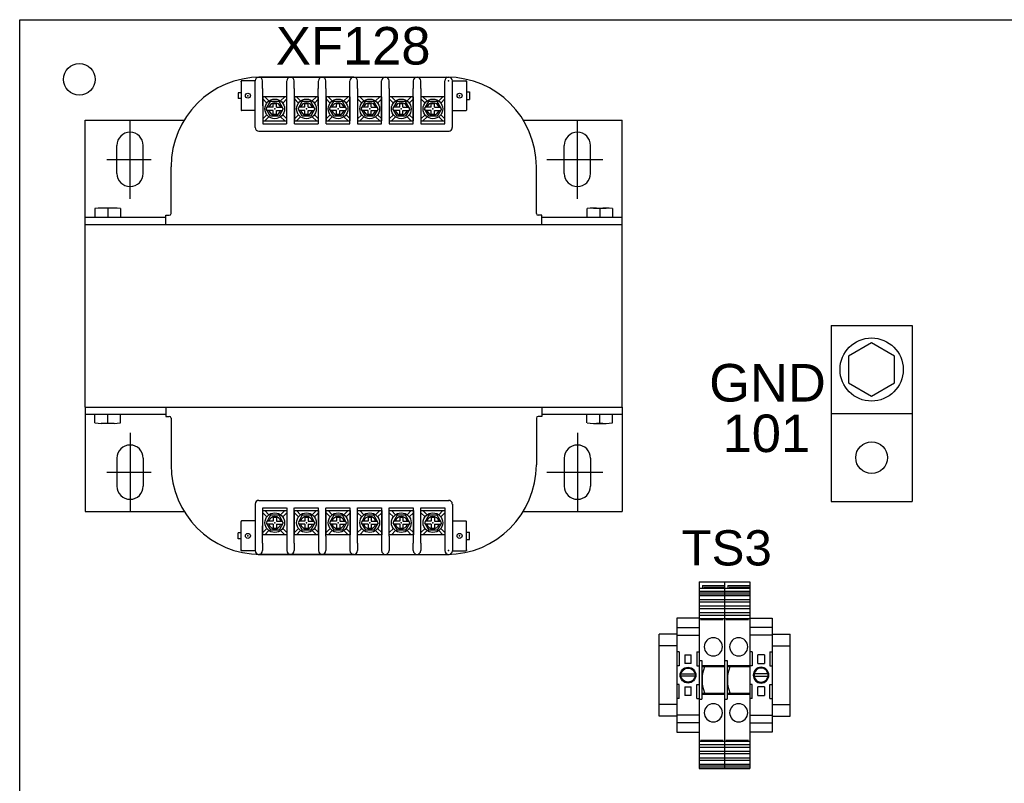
# Model space of a CAD drawing. Header units: inches. Extents: x 2954 to 6480, y 249 to 2776.
# Tile 58 of 105: x 3164 to 3583, y 2200 to 2525. Entities that reach past the tile are written whole.
import ezdxf
from ezdxf.enums import TextEntityAlignment as Align

# ---------------------------------------------------------------- set-up
doc = ezdxf.new("R2010")
doc.units = ezdxf.units.IN
doc.header["$MEASUREMENT"] = 0
doc.linetypes.add('CENTER', pattern=[2, 1.25, -0.25, 0.25, -0.25])
doc.layers.add('PWR_0300HP', color=7, linetype='Continuous')
doc.layers.add('Z_11', color=7, linetype='Continuous')
doc.styles.get("Standard").update_dxf_attribs({"font": 'arial.ttf'})

# ---------------------------------------------------------------- blocks, each defined once
blk = doc.blocks.new('GNDTERM')
for p, q in [((428.52, 1337.34), (463.02, 1337.34)), ((428.52, 1337.34), (428.52, 1262.34)), ((463.02, 1337.34), (463.02, 1262.34)), ((428.52, 1299.84), (463.02, 1299.84)), ((428.52, 1262.34), (463.02, 1262.34))]:
    blk.add_line(p, q)
blk.add_lwpolyline([(445.77, 1307.28), (455.57, 1312.94), (455.57, 1324.25), (445.77, 1329.9), (435.98, 1324.25), (435.98, 1312.94)], close=True)
for centre, radius in [((445.77, 1318.59), 13.45), ((445.77, 1281.09), 6.75)]:
    blk.add_circle(centre, radius)
blk = doc.blocks.new('TERMINAL_BLOCK_PHOENIX_ENS')
at = {"color": 7}
for p, q in [((0.374, 1.913), (0, 1.913)), ((0, 1.754), (0.374, 1.754)), ((0, 1.629), (0.374, 1.629)), ((0.039, 1.35), (0.039, 1.114)), ((0.335, 1.35), (0.335, 1.114)), ((0.132, 1.299), (0.132, 1.293)), ((0.132, 1.299), (0.242, 1.299)), ((0.132, 1.293), (0.132, 1.293)), ((0.132, 1.293), (0.132, 1.16)), ((0.132, 1.293), (0.132, 1.293)), ((0.132, 1.16), (0.132, 1.154)), ((0.132, 1.16), (0.132, 1.16)), ((0.242, 1.293), (0.242, 1.299)), ((0.242, 1.293), (0.242, 1.293)), ((0.242, 1.293), (0.242, 1.293)), ((0.242, 1.16), (0.242, 1.293)), ((0.242, 1.16), (0.242, 1.16)), ((0.242, 1.154), (0.242, 1.16)), ((0.242, 1.154), (0.132, 1.154)), ((0.039, 0.563), (0.039, 0.799)), ((0.132, 0.76), (0.132, 0.753)), ((0.132, 0.76), (0.242, 0.76)), ((0.132, 0.753), (0.132, 0.621)), ((0.132, 0.753), (0.132, 0.753)), ((0.242, 0.753), (0.242, 0.76)), ((0.242, 0.621), (0.242, 0.753)), ((0.242, 0.753), (0.242, 0.753)), ((0.335, 0.563), (0.335, 0.799)), ((0.132, 0.621), (0.132, 0.621)), ((0.132, 0.621), (0.132, 0.621)), ((0.132, 0.621), (0.132, 0.614)), ((0.242, 0.614), (0.132, 0.614)), ((0.242, 0.621), (0.242, 0.621)), ((0.242, 0.621), (0.242, 0.621)), ((0.242, 0.614), (0.242, 0.621)), ((0.374, 0.285), (0, 0.285)), ((0.374, 0.159), (0, 0.159)), ((0, 0), (0.374, 0))]:
    blk.add_line(p, q, dxfattribs=at)
at = {"layer": 'Z_11', "color": 7}
for p, q in [((0, 1.913), (0, 0)), ((0.374, 1.913), (0.374, 0)), ((0.039, 1.35), (0, 1.35)), ((0.335, 1.35), (0.374, 1.35)), ((0.039, 1.114), (0, 1.114)), ((0.335, 1.114), (0.374, 1.114)), ((0.071, 0.976), (0.303, 0.976)), ((0.303, 0.937), (0.071, 0.937)), ((0.039, 0.799), (0, 0.799)), ((0.335, 0.799), (0.374, 0.799)), ((0.039, 0.563), (0, 0.563)), ((0.335, 0.563), (0.374, 0.563))]:
    blk.add_line(p, q, dxfattribs=at)
for radius in [0.132, 0.118]:
    blk.add_circle((0.187, 0.957), radius, dxfattribs=at)
blk = doc.blocks.new('BTWP4')
for p, q in [((-12.19, 6), (32.01, 6)), ((-12.19, 6), (-12.19, 0)), ((-11.29, 5.2), (-11.29, 0)), ((-11.29, 5.2), (-10.69, 5.2)), ((-10.86, 4.9), (-10.86, 0.2)), ((-10.69, 6), (-10.69, 0)), ((-9.99, 6), (-9.99, 0)), ((-9.78, 6), (-9.78, 0)), ((-9.36, 6), (-9.36, 0)), ((-8.95, 6), (-8.95, 0)), ((-8, 6), (-8, 0)), ((-7.4, 6), (-7.4, 0)), ((-6.45, 6), (-6.45, 0)), ((-5.85, 6), (-5.85, 0)), ((-4.9, 6), (-4.9, 0)), ((-4.3, 6), (-4.3, 0)), ((-3.51, 6), (-3.51, 0)), ((-3.28, 5.7), (-3.28, 0.3)), ((6.41, 6), (6.41, 5.4)), ((6.41, 5.4), (15.61, 5.4)), ((7.61, 5.4), (7.61, 0)), ((7.86, 5.4), (7.86, 0)), ((14.16, 5.4), (14.16, 0)), ((14.41, 5.4), (14.41, 0)), ((15.61, 6), (15.61, 5.4)), ((25.3, 5.7), (25.3, 0.3)), ((25.53, 6), (25.53, 0)), ((26.33, 6), (26.33, 0)), ((26.93, 6), (26.93, 0)), ((27.88, 6), (27.88, 0)), ((28.48, 6), (28.48, 0)), ((29.43, 6), (29.43, 0)), ((30.03, 6), (30.03, 0)), ((30.98, 6), (30.98, 0)), ((31.39, 6), (31.39, 0)), ((31.81, 6), (31.81, 0)), ((32.01, 6), (32.01, 0)), ((-12.19, 0), (32.01, 0))]:
    blk.add_line(p, q)
for centre in [(3.21, 2.65), (18.81, 2.65)]:
    blk.add_circle(centre, 2.15)
blk.add_arc((11.01, -4.05), 9.3, 70.1916, 109.8084)
blk = doc.blocks.new('TB3')
for p, q in [((-11672.11, 13457.53), (-11679.69, 13457.53)), ((-11679.69, 13422.53), (-11679.69, 13457.53)), ((-11631.51, 13457.53), (-11623.92, 13457.53)), ((-11623.92, 13422.53), (-11623.92, 13457.53)), ((-11672.11, 13452.53), (-11679.69, 13452.53)), ((-11631.51, 13452.53), (-11623.92, 13452.53)), ((-11672.11, 13427.53), (-11679.69, 13427.53)), ((-11631.51, 13427.53), (-11623.92, 13427.53)), ((-11672.11, 13422.53), (-11679.69, 13422.53)), ((-11631.51, 13422.53), (-11623.92, 13422.53))]:
    blk.add_line(p, q)
at = {"xscale": -1.7999964, "yscale": 1.7999964, "zscale": 1.7999964, "rotation": 90}
for p in [(-11651.81, 13457.87), (-11641.01, 13457.87)]:
    blk.add_blockref('BTWP4', p, dxfattribs=at)
at = {"yscale": 25.40000000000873, "zscale": 25.40000000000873}
for p, xscale in [((-11672.11, 13415.73), 25.40000000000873), ((-11631.51, 13415.73), -25.40000000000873)]:
    blk.add_blockref('TERMINAL_BLOCK_PHOENIX_ENS', p, dxfattribs=dict(at, xscale=xscale))

msp = doc.modelspace()

# ---------------------------------------------------------------- linework, layer by layer
msp.add_lwpolyline([(3163.58, 2524.7), (3823.98, 2524.7), (3823.98, 949.9), (3163.58, 949.9)], close=True)
msp.add_circle((3188.98, 2499.3), 6.74)
at = {"layer": 'PWR_0300HP', "color": 7}
for p, q in [((3265.2, 2500.23), (3346.48, 2500.23)), ((3305.83, 2500.23), (3265.44, 2500.23)), ((3305.83, 2500.23), (3346.22, 2500.23)), ((3257.84, 2498.45), (3257.84, 2486.26)), ((3263.86, 2498.71), (3258.09, 2498.71)), ((3263.86, 2478.82), (3263.86, 2498.64)), ((3267.03, 2495.41), (3267.03, 2498.64)), ((3267.03, 2495.41), (3267.06, 2480.42)), ((3277.32, 2480.42), (3277.29, 2495.41)), ((3277.32, 2495.41), (3277.32, 2498.6)), ((3280.49, 2495.41), (3280.49, 2498.64)), ((3280.49, 2495.41), (3280.52, 2480.42)), ((3290.78, 2480.42), (3290.75, 2495.41)), ((3290.78, 2495.41), (3290.78, 2498.6)), ((3293.96, 2495.41), (3293.96, 2498.64)), ((3293.96, 2495.41), (3293.98, 2480.42)), ((3304.24, 2480.42), (3304.22, 2495.41)), ((3304.24, 2495.41), (3304.24, 2498.6)), ((3307.42, 2495.41), (3307.42, 2498.64)), ((3307.42, 2495.41), (3307.44, 2480.42)), ((3317.7, 2480.42), (3317.68, 2495.41)), ((3317.7, 2495.41), (3317.7, 2498.64)), ((3320.88, 2495.41), (3320.88, 2498.64)), ((3320.88, 2495.41), (3320.9, 2480.42)), ((3331.17, 2480.42), (3331.14, 2495.41)), ((3331.19, 2498.64), (3331.19, 2495.41)), ((3334.34, 2495.41), (3334.34, 2498.64)), ((3334.34, 2495.41), (3334.37, 2480.42)), ((3344.63, 2480.42), (3344.6, 2495.41)), ((3344.65, 2495.41), (3344.65, 2498.64)), ((3347.83, 2498.71), (3353.59, 2498.71)), ((3347.83, 2478.82), (3347.83, 2498.67)), ((3353.85, 2498.45), (3353.85, 2486.26)), ((3256.57, 2493.63), (3256.57, 2491.09)), ((3257.84, 2493.63), (3256.57, 2493.63)), ((3257.84, 2491.09), (3256.57, 2491.09)), ((3267.09, 2491.87), (3267.09, 2481.62)), ((3277.34, 2491.87), (3267.09, 2491.87)), ((3268.85, 2489.23), (3267.09, 2490.99)), ((3269.73, 2490.12), (3267.97, 2491.87)), ((3274.7, 2490.12), (3276.46, 2491.87)), ((3275.59, 2489.23), (3277.34, 2490.99)), ((3277.34, 2481.62), (3277.34, 2491.87)), ((3280.58, 2491.87), (3280.58, 2481.62)), ((3290.84, 2491.87), (3280.58, 2491.87)), ((3282.34, 2489.23), (3280.58, 2490.99)), ((3283.22, 2490.12), (3281.47, 2491.87)), ((3288.2, 2490.12), (3289.95, 2491.87)), ((3289.08, 2489.23), (3290.84, 2490.99)), ((3290.84, 2481.62), (3290.84, 2491.87)), ((3294.04, 2491.87), (3294.04, 2481.62)), ((3304.3, 2491.87), (3294.04, 2491.87)), ((3295.8, 2489.23), (3294.04, 2490.99)), ((3296.68, 2490.12), (3294.93, 2491.87)), ((3301.66, 2490.12), (3303.41, 2491.87)), ((3302.54, 2489.23), (3304.3, 2490.99)), ((3304.3, 2481.62), (3304.3, 2491.87)), ((3307.5, 2491.87), (3307.5, 2481.62)), ((3317.76, 2491.87), (3307.5, 2491.87)), ((3309.26, 2489.23), (3307.5, 2490.99)), ((3310.15, 2490.12), (3308.39, 2491.87)), ((3315.12, 2490.12), (3316.88, 2491.87)), ((3316, 2489.23), (3317.76, 2490.99)), ((3317.76, 2481.62), (3317.76, 2491.87)), ((3320.97, 2491.87), (3320.97, 2481.62)), ((3331.22, 2491.87), (3320.97, 2491.87)), ((3322.72, 2489.23), (3320.97, 2490.99)), ((3323.61, 2490.12), (3321.85, 2491.87)), ((3328.58, 2490.12), (3330.34, 2491.87)), ((3329.47, 2489.23), (3331.22, 2490.99)), ((3331.22, 2481.62), (3331.22, 2491.87)), ((3334.43, 2491.87), (3334.43, 2481.62)), ((3344.68, 2491.87), (3334.43, 2491.87)), ((3336.19, 2489.23), (3334.43, 2490.99)), ((3337.07, 2490.12), (3335.31, 2491.87)), ((3342.04, 2490.12), (3343.8, 2491.87)), ((3342.93, 2489.23), (3344.68, 2490.99)), ((3344.68, 2481.62), (3344.68, 2491.87)), ((3353.85, 2493.95), (3355.12, 2493.95)), ((3353.85, 2490.77), (3355.12, 2490.77)), ((3355.12, 2493.95), (3355.12, 2490.77)), ((3268.61, 2486.75), (3270.41, 2489.87)), ((3270.41, 2483.62), (3268.61, 2486.75)), ((3271.53, 2487.43), (3269, 2487.43)), ((3274.02, 2489.87), (3270.41, 2489.87)), ((3271.53, 2487.43), (3271.53, 2489.02)), ((3271.53, 2489.02), (3272.9, 2489.02)), ((3272.9, 2487.43), (3272.9, 2489.02)), ((3272.9, 2487.43), (3275.43, 2487.43)), ((3275.83, 2486.75), (3274.02, 2489.87)), ((3275.83, 2486.75), (3274.02, 2483.62)), ((3282.1, 2486.75), (3283.9, 2489.87)), ((3283.9, 2483.62), (3282.1, 2486.75)), ((3285.02, 2487.43), (3282.5, 2487.43)), ((3287.51, 2489.87), (3283.9, 2489.87)), ((3285.02, 2487.43), (3285.02, 2489.02)), ((3285.02, 2489.02), (3286.4, 2489.02)), ((3286.4, 2487.43), (3286.4, 2489.02)), ((3286.4, 2487.43), (3288.92, 2487.43)), ((3289.32, 2486.75), (3287.51, 2489.87)), ((3289.32, 2486.75), (3287.51, 2483.62)), ((3295.56, 2486.75), (3297.37, 2489.87)), ((3297.37, 2483.62), (3295.56, 2486.75)), ((3298.48, 2487.43), (3295.96, 2487.43)), ((3300.98, 2489.87), (3297.37, 2489.87)), ((3298.48, 2487.43), (3298.48, 2489.02)), ((3298.48, 2489.02), (3299.86, 2489.02)), ((3299.86, 2487.43), (3299.86, 2489.02)), ((3299.86, 2487.43), (3302.38, 2487.43)), ((3302.78, 2486.75), (3300.98, 2489.87)), ((3302.78, 2486.75), (3300.98, 2483.62)), ((3309.02, 2486.75), (3310.83, 2489.87)), ((3310.83, 2483.62), (3309.02, 2486.75)), ((3311.94, 2487.43), (3309.42, 2487.43)), ((3314.44, 2489.87), (3310.83, 2489.87)), ((3311.94, 2487.43), (3311.94, 2489.02)), ((3311.94, 2489.02), (3313.32, 2489.02)), ((3313.32, 2487.43), (3313.32, 2489.02)), ((3313.32, 2487.43), (3315.85, 2487.43)), ((3316.24, 2486.75), (3314.44, 2489.87)), ((3316.24, 2486.75), (3314.44, 2483.62)), ((3322.48, 2486.75), (3324.29, 2489.87)), ((3324.29, 2483.62), (3322.48, 2486.75)), ((3325.41, 2487.43), (3322.88, 2487.43)), ((3327.9, 2489.87), (3324.29, 2489.87)), ((3325.41, 2487.43), (3325.41, 2489.02)), ((3325.41, 2489.02), (3326.78, 2489.02)), ((3326.78, 2487.43), (3326.78, 2489.02)), ((3326.78, 2487.43), (3329.31, 2487.43)), ((3329.71, 2486.75), (3327.9, 2489.87)), ((3329.71, 2486.75), (3327.9, 2483.62)), ((3335.95, 2486.75), (3337.75, 2489.87)), ((3337.75, 2483.62), (3335.95, 2486.75)), ((3338.87, 2487.43), (3336.34, 2487.43)), ((3341.36, 2489.87), (3337.75, 2489.87)), ((3338.87, 2487.43), (3338.87, 2489.02)), ((3338.87, 2489.02), (3340.24, 2489.02)), ((3340.24, 2487.43), (3340.24, 2489.02)), ((3340.24, 2487.43), (3342.77, 2487.43)), ((3343.17, 2486.75), (3341.36, 2489.87)), ((3343.17, 2486.75), (3341.36, 2483.62)), ((3263.86, 2486.01), (3258.09, 2486.01)), ((3267.09, 2482.5), (3268.85, 2484.26)), ((3267.97, 2481.62), (3269.73, 2483.37)), ((3271.53, 2486.06), (3269, 2486.06)), ((3274.02, 2483.62), (3270.41, 2483.62)), ((3271.53, 2484.47), (3271.53, 2486.06)), ((3271.53, 2484.47), (3272.9, 2484.47)), ((3272.9, 2486.06), (3275.43, 2486.06)), ((3272.9, 2484.47), (3272.9, 2486.06)), ((3276.46, 2481.62), (3274.7, 2483.37)), ((3277.34, 2482.5), (3275.59, 2484.26)), ((3280.58, 2482.5), (3282.34, 2484.26)), ((3281.47, 2481.62), (3283.22, 2483.37)), ((3285.02, 2486.06), (3282.5, 2486.06)), ((3287.51, 2483.62), (3283.9, 2483.62)), ((3285.02, 2484.47), (3285.02, 2486.06)), ((3285.02, 2484.47), (3286.4, 2484.47)), ((3286.4, 2486.06), (3288.92, 2486.06)), ((3286.4, 2484.47), (3286.4, 2486.06)), ((3289.95, 2481.62), (3288.2, 2483.37)), ((3290.84, 2482.5), (3289.08, 2484.26)), ((3294.04, 2482.5), (3295.8, 2484.26)), ((3294.93, 2481.62), (3296.68, 2483.37)), ((3298.48, 2486.06), (3295.96, 2486.06)), ((3300.98, 2483.62), (3297.37, 2483.62)), ((3298.48, 2484.47), (3298.48, 2486.06)), ((3298.48, 2484.47), (3299.86, 2484.47)), ((3299.86, 2486.06), (3302.38, 2486.06)), ((3299.86, 2484.47), (3299.86, 2486.06)), ((3303.41, 2481.62), (3301.66, 2483.37)), ((3304.3, 2482.5), (3302.54, 2484.26)), ((3307.5, 2482.5), (3309.26, 2484.26)), ((3308.39, 2481.62), (3310.15, 2483.37)), ((3311.94, 2486.06), (3309.42, 2486.06)), ((3314.44, 2483.62), (3310.83, 2483.62)), ((3311.94, 2484.47), (3311.94, 2486.06)), ((3311.94, 2484.47), (3313.32, 2484.47)), ((3313.32, 2486.06), (3315.85, 2486.06)), ((3313.32, 2484.47), (3313.32, 2486.06)), ((3316.88, 2481.62), (3315.12, 2483.37)), ((3317.76, 2482.5), (3316, 2484.26)), ((3320.97, 2482.5), (3322.72, 2484.26)), ((3321.85, 2481.62), (3323.61, 2483.37)), ((3325.41, 2486.06), (3322.88, 2486.06)), ((3327.9, 2483.62), (3324.29, 2483.62)), ((3325.41, 2484.47), (3325.41, 2486.06)), ((3325.41, 2484.47), (3326.78, 2484.47)), ((3326.78, 2486.06), (3329.31, 2486.06)), ((3326.78, 2484.47), (3326.78, 2486.06)), ((3330.34, 2481.62), (3328.58, 2483.37)), ((3331.22, 2482.5), (3329.47, 2484.26)), ((3334.43, 2482.5), (3336.19, 2484.26)), ((3335.31, 2481.62), (3337.07, 2483.37)), ((3338.87, 2486.06), (3336.34, 2486.06)), ((3341.36, 2483.62), (3337.75, 2483.62)), ((3338.87, 2484.47), (3338.87, 2486.06)), ((3338.87, 2484.47), (3340.24, 2484.47)), ((3340.24, 2486.06), (3342.77, 2486.06)), ((3340.24, 2484.47), (3340.24, 2486.06)), ((3343.8, 2481.62), (3342.04, 2483.37)), ((3344.68, 2482.5), (3342.93, 2484.26)), ((3347.83, 2486.01), (3353.59, 2486.01)), ((3267.09, 2481.62), (3277.34, 2481.62)), ((3267.12, 2480.42), (3277.26, 2480.42)), ((3280.58, 2481.62), (3290.84, 2481.62)), ((3280.58, 2480.42), (3290.72, 2480.42)), ((3294.04, 2481.62), (3304.3, 2481.62)), ((3294.04, 2480.42), (3304.18, 2480.42)), ((3307.5, 2481.62), (3317.76, 2481.62)), ((3307.5, 2480.42), (3317.64, 2480.42)), ((3320.96, 2480.42), (3331.11, 2480.42)), ((3320.97, 2481.62), (3331.22, 2481.62)), ((3334.43, 2481.62), (3344.68, 2481.62)), ((3334.43, 2480.42), (3344.57, 2480.42)), ((3265.43, 2477.25), (3346.48, 2477.25)), ((3191.53, 2440.57), (3225.76, 2440.57)), ((3195.62, 2444.3), (3195.62, 2440.57)), ((3201.05, 2444.48), (3198.34, 2444.48)), ((3203.77, 2444.48), (3201.05, 2444.48)), ((3201.05, 2444.3), (3201.05, 2440.57)), ((3206.49, 2444.3), (3206.49, 2440.57)), ((3225.76, 2437.55), (3225.76, 2441.48)), ((3225.76, 2441.48), (3227.29, 2441.48)), ((3385.9, 2441.48), (3384.37, 2441.48)), ((3385.9, 2437.55), (3385.9, 2441.48)), ((3385.9, 2440.57), (3420.13, 2440.57)), ((3405.17, 2444.3), (3405.17, 2440.57)), ((3407.89, 2444.48), (3410.6, 2444.48)), ((3410.6, 2444.48), (3413.32, 2444.48)), ((3410.6, 2444.3), (3410.6, 2440.57)), ((3416.04, 2444.3), (3416.04, 2440.57)), ((3191.53, 2359.77), (3191.53, 2437.55)), ((3191.53, 2437.55), (3420.13, 2437.55)), ((3225.76, 2437.55), (3385.9, 2437.55)), ((3420.13, 2359.77), (3420.13, 2437.55)), ((3191.53, 2359.77), (3420.13, 2359.77)), ((3191.53, 2356.75), (3225.76, 2356.75)), ((3195.62, 2353.02), (3195.62, 2356.75)), ((3201.05, 2353.02), (3201.05, 2356.75)), ((3206.49, 2353.02), (3206.49, 2356.75)), ((3225.76, 2359.77), (3385.9, 2359.77)), ((3225.76, 2359.77), (3225.76, 2355.83)), ((3385.9, 2359.77), (3385.9, 2355.83)), ((3385.9, 2356.75), (3420.13, 2356.75)), ((3405.17, 2353.02), (3405.17, 2356.75)), ((3410.6, 2353.02), (3410.6, 2356.75)), ((3416.04, 2353.02), (3416.04, 2356.75)), ((3201.05, 2352.83), (3198.34, 2352.83)), ((3203.77, 2352.83), (3201.05, 2352.83)), ((3225.76, 2355.83), (3227.29, 2355.83)), ((3385.9, 2355.83), (3384.37, 2355.83)), ((3407.89, 2352.83), (3410.6, 2352.83)), ((3410.6, 2352.83), (3413.32, 2352.83)), ((3265.43, 2320.07), (3346.48, 2320.07)), ((3263.86, 2318.5), (3263.86, 2298.67)), ((3267.03, 2301.91), (3267.06, 2316.9)), ((3267.09, 2305.44), (3267.09, 2315.7)), ((3267.09, 2315.7), (3277.34, 2315.7)), ((3267.09, 2314.81), (3268.85, 2313.06)), ((3267.12, 2316.9), (3277.26, 2316.9)), ((3267.97, 2315.7), (3269.73, 2313.94)), ((3276.46, 2315.7), (3274.7, 2313.94)), ((3277.34, 2314.81), (3275.59, 2313.06)), ((3277.32, 2316.9), (3277.29, 2301.91)), ((3277.34, 2315.7), (3277.34, 2305.44)), ((3280.49, 2301.91), (3280.52, 2316.9)), ((3280.58, 2316.9), (3290.72, 2316.9)), ((3280.58, 2305.44), (3280.58, 2315.7)), ((3280.58, 2315.7), (3290.84, 2315.7)), ((3280.58, 2314.81), (3282.34, 2313.06)), ((3281.47, 2315.7), (3283.22, 2313.94)), ((3289.95, 2315.7), (3288.2, 2313.94)), ((3290.84, 2314.81), (3289.08, 2313.06)), ((3290.72, 2316.9), (3290.72, 2305.44)), ((3290.84, 2315.7), (3290.84, 2305.44)), ((3293.96, 2304.79), (3293.98, 2316.9)), ((3294.04, 2316.9), (3304.18, 2316.9)), ((3294.04, 2305.44), (3294.04, 2315.7)), ((3294.04, 2315.7), (3304.3, 2315.7)), ((3294.04, 2314.81), (3295.8, 2313.06)), ((3294.93, 2315.7), (3296.68, 2313.94)), ((3303.41, 2315.7), (3301.66, 2313.94)), ((3304.3, 2314.81), (3302.54, 2313.06)), ((3304.24, 2316.9), (3304.22, 2301.91)), ((3304.3, 2315.7), (3304.3, 2305.44)), ((3307.42, 2301.91), (3307.44, 2316.9)), ((3307.5, 2316.9), (3317.64, 2316.9)), ((3307.5, 2305.44), (3307.5, 2315.7)), ((3307.5, 2315.7), (3317.76, 2315.7)), ((3307.5, 2314.81), (3309.26, 2313.06)), ((3308.39, 2315.7), (3310.15, 2313.94)), ((3316.88, 2315.7), (3315.12, 2313.94)), ((3317.76, 2314.81), (3316, 2313.06)), ((3317.7, 2316.9), (3317.68, 2305.44)), ((3317.76, 2315.7), (3317.76, 2305.44)), ((3320.88, 2304.79), (3320.9, 2316.9)), ((3320.96, 2316.9), (3331.11, 2316.9)), ((3320.97, 2305.44), (3320.97, 2315.7)), ((3320.97, 2315.7), (3331.22, 2315.7)), ((3320.97, 2314.81), (3322.72, 2313.06)), ((3321.85, 2315.7), (3323.61, 2313.94)), ((3330.34, 2315.7), (3328.58, 2313.94)), ((3331.22, 2314.81), (3329.47, 2313.06)), ((3331.17, 2316.9), (3331.14, 2301.91)), ((3331.22, 2315.7), (3331.22, 2305.44)), ((3334.34, 2301.91), (3334.37, 2316.9)), ((3334.43, 2316.9), (3344.57, 2316.9)), ((3334.43, 2305.44), (3334.43, 2315.7)), ((3334.43, 2315.7), (3344.68, 2315.7)), ((3334.43, 2314.81), (3336.19, 2313.06)), ((3335.31, 2315.7), (3337.07, 2313.94)), ((3343.8, 2315.7), (3342.04, 2313.94)), ((3344.68, 2314.81), (3342.93, 2313.06)), ((3344.63, 2316.9), (3344.6, 2301.91)), ((3344.68, 2315.7), (3344.68, 2305.44)), ((3347.83, 2318.5), (3347.83, 2298.65)), ((3257.84, 2298.86), (3257.84, 2311.05)), ((3263.86, 2311.31), (3258.09, 2311.31)), ((3270.41, 2313.7), (3268.61, 2310.57)), ((3268.61, 2310.57), (3270.41, 2307.44)), ((3271.53, 2311.26), (3269, 2311.26)), ((3274.02, 2313.7), (3270.41, 2313.7)), ((3271.53, 2312.85), (3272.9, 2312.85)), ((3271.53, 2312.85), (3271.53, 2311.26)), ((3272.9, 2312.85), (3272.9, 2311.26)), ((3272.9, 2311.26), (3275.43, 2311.26)), ((3275.83, 2310.57), (3274.02, 2313.7)), ((3275.83, 2310.57), (3274.02, 2307.44)), ((3283.9, 2313.7), (3282.1, 2310.57)), ((3282.1, 2310.57), (3283.9, 2307.44)), ((3285.02, 2311.26), (3282.5, 2311.26)), ((3287.51, 2313.7), (3283.9, 2313.7)), ((3285.02, 2312.85), (3286.4, 2312.85)), ((3285.02, 2312.85), (3285.02, 2311.26)), ((3286.4, 2312.85), (3286.4, 2311.26)), ((3286.4, 2311.26), (3288.92, 2311.26)), ((3289.32, 2310.57), (3287.51, 2313.7)), ((3289.32, 2310.57), (3287.51, 2307.44)), ((3297.37, 2313.7), (3295.56, 2310.57)), ((3295.56, 2310.57), (3297.37, 2307.44)), ((3298.48, 2311.26), (3295.96, 2311.26)), ((3300.98, 2313.7), (3297.37, 2313.7)), ((3298.48, 2312.85), (3299.86, 2312.85)), ((3298.48, 2312.85), (3298.48, 2311.26)), ((3299.86, 2312.85), (3299.86, 2311.26)), ((3299.86, 2311.26), (3302.38, 2311.26)), ((3302.78, 2310.57), (3300.98, 2313.7)), ((3302.78, 2310.57), (3300.98, 2307.44)), ((3310.83, 2313.7), (3309.02, 2310.57)), ((3309.02, 2310.57), (3310.83, 2307.44)), ((3311.94, 2311.26), (3309.42, 2311.26)), ((3314.44, 2313.7), (3310.83, 2313.7)), ((3311.94, 2312.85), (3313.32, 2312.85)), ((3311.94, 2312.85), (3311.94, 2311.26)), ((3313.32, 2312.85), (3313.32, 2311.26)), ((3313.32, 2311.26), (3315.85, 2311.26)), ((3316.24, 2310.57), (3314.44, 2313.7)), ((3316.24, 2310.57), (3314.44, 2307.44)), ((3324.29, 2313.7), (3322.48, 2310.57)), ((3322.48, 2310.57), (3324.29, 2307.44)), ((3325.41, 2311.26), (3322.88, 2311.26)), ((3327.9, 2313.7), (3324.29, 2313.7)), ((3325.41, 2312.85), (3326.78, 2312.85)), ((3325.41, 2312.85), (3325.41, 2311.26)), ((3326.78, 2312.85), (3326.78, 2311.26)), ((3326.78, 2311.26), (3329.31, 2311.26)), ((3329.71, 2310.57), (3327.9, 2313.7)), ((3329.71, 2310.57), (3327.9, 2307.44)), ((3337.75, 2313.7), (3335.95, 2310.57)), ((3335.95, 2310.57), (3337.75, 2307.44)), ((3338.87, 2311.26), (3336.34, 2311.26)), ((3341.36, 2313.7), (3337.75, 2313.7)), ((3338.87, 2312.85), (3340.24, 2312.85)), ((3338.87, 2312.85), (3338.87, 2311.26)), ((3340.24, 2312.85), (3340.24, 2311.26)), ((3340.24, 2311.26), (3342.77, 2311.26)), ((3343.17, 2310.57), (3341.36, 2313.7)), ((3343.17, 2310.57), (3341.36, 2307.44)), ((3347.83, 2311.31), (3353.59, 2311.31)), ((3353.85, 2298.86), (3353.85, 2311.05)), ((3256.57, 2303.69), (3256.57, 2306.23)), ((3257.84, 2306.23), (3256.57, 2306.23)), ((3268.85, 2308.08), (3267.09, 2306.33)), ((3269.73, 2307.2), (3267.97, 2305.44)), ((3271.53, 2309.88), (3269, 2309.88)), ((3274.02, 2307.44), (3270.41, 2307.44)), ((3271.53, 2309.88), (3271.53, 2308.3)), ((3271.53, 2308.3), (3272.9, 2308.3)), ((3272.9, 2309.88), (3272.9, 2308.3)), ((3272.9, 2309.88), (3275.43, 2309.88)), ((3274.7, 2307.2), (3276.46, 2305.44)), ((3275.59, 2308.08), (3277.34, 2306.33)), ((3282.34, 2308.08), (3280.58, 2306.33)), ((3283.22, 2307.2), (3281.47, 2305.44)), ((3285.02, 2309.88), (3282.5, 2309.88)), ((3287.51, 2307.44), (3283.9, 2307.44)), ((3285.02, 2309.88), (3285.02, 2308.3)), ((3285.02, 2308.3), (3286.4, 2308.3)), ((3286.4, 2309.88), (3286.4, 2308.3)), ((3286.4, 2309.88), (3288.92, 2309.88)), ((3288.2, 2307.2), (3289.95, 2305.44)), ((3289.08, 2308.08), (3290.84, 2306.33)), ((3295.8, 2308.08), (3294.04, 2306.33)), ((3296.68, 2307.2), (3294.93, 2305.44)), ((3298.48, 2309.88), (3295.96, 2309.88)), ((3300.98, 2307.44), (3297.37, 2307.44)), ((3298.48, 2309.88), (3298.48, 2308.3)), ((3298.48, 2308.3), (3299.86, 2308.3)), ((3299.86, 2309.88), (3299.86, 2308.3)), ((3299.86, 2309.88), (3302.38, 2309.88)), ((3301.66, 2307.2), (3303.41, 2305.44)), ((3302.54, 2308.08), (3304.3, 2306.33)), ((3309.26, 2308.08), (3307.5, 2306.33)), ((3310.15, 2307.2), (3308.39, 2305.44)), ((3311.94, 2309.88), (3309.42, 2309.88)), ((3314.44, 2307.44), (3310.83, 2307.44)), ((3311.94, 2309.88), (3311.94, 2308.3)), ((3311.94, 2308.3), (3313.32, 2308.3)), ((3313.32, 2309.88), (3313.32, 2308.3)), ((3313.32, 2309.88), (3315.85, 2309.88)), ((3315.12, 2307.2), (3316.88, 2305.44)), ((3316, 2308.08), (3317.76, 2306.33)), ((3322.72, 2308.08), (3320.97, 2306.33)), ((3323.61, 2307.2), (3321.85, 2305.44)), ((3325.41, 2309.88), (3322.88, 2309.88)), ((3327.9, 2307.44), (3324.29, 2307.44)), ((3325.41, 2309.88), (3325.41, 2308.3)), ((3325.41, 2308.3), (3326.78, 2308.3)), ((3326.78, 2309.88), (3326.78, 2308.3)), ((3326.78, 2309.88), (3329.31, 2309.88)), ((3328.58, 2307.2), (3330.34, 2305.44)), ((3329.47, 2308.08), (3331.22, 2306.33)), ((3336.19, 2308.08), (3334.43, 2306.33)), ((3337.07, 2307.2), (3335.31, 2305.44)), ((3338.87, 2309.88), (3336.34, 2309.88)), ((3341.36, 2307.44), (3337.75, 2307.44)), ((3338.87, 2309.88), (3338.87, 2308.3)), ((3338.87, 2308.3), (3340.24, 2308.3)), ((3340.24, 2309.88), (3340.24, 2308.3)), ((3340.24, 2309.88), (3342.77, 2309.88)), ((3342.04, 2307.2), (3343.8, 2305.44)), ((3342.93, 2308.08), (3344.68, 2306.33)), ((3353.85, 2306.54), (3355.12, 2306.54)), ((3355.12, 2303.37), (3355.12, 2306.54)), ((3257.84, 2303.69), (3256.57, 2303.69)), ((3277.34, 2305.44), (3267.09, 2305.44)), ((3290.84, 2305.44), (3280.58, 2305.44)), ((3290.78, 2305.44), (3290.78, 2298.72)), ((3293.96, 2304.77), (3293.96, 2298.67)), ((3304.3, 2305.44), (3294.04, 2305.44)), ((3317.76, 2305.44), (3307.5, 2305.44)), ((3317.7, 2305.44), (3317.7, 2298.67)), ((3320.88, 2304.77), (3320.88, 2298.67)), ((3331.22, 2305.44), (3320.97, 2305.44)), ((3344.68, 2305.44), (3334.43, 2305.44)), ((3353.85, 2303.37), (3355.12, 2303.37)), ((3263.86, 2298.61), (3258.09, 2298.61)), ((3267.03, 2301.91), (3267.03, 2298.67)), ((3277.32, 2301.91), (3277.32, 2298.72)), ((3280.49, 2301.91), (3280.49, 2298.67)), ((3304.24, 2301.91), (3304.24, 2298.72)), ((3307.42, 2301.91), (3307.42, 2298.67)), ((3331.19, 2298.67), (3331.19, 2301.91)), ((3334.34, 2301.91), (3334.34, 2298.67)), ((3344.65, 2301.91), (3344.65, 2298.67)), ((3347.83, 2298.61), (3353.59, 2298.61)), ((3265.2, 2297.08), (3346.48, 2297.08)), ((3305.83, 2297.08), (3265.44, 2297.08)), ((3305.83, 2297.08), (3346.22, 2297.08))]:
    msp.add_line(p, q, dxfattribs=at)
at = {"layer": 'PWR_0300HP'}
for p, q in [((3191.53, 2482), (3233.64, 2482)), ((3191.53, 2437.55), (3191.53, 2482)), ((3210.58, 2448.44), (3210.58, 2482.11)), ((3378.02, 2482), (3420.13, 2482)), ((3401.08, 2448.44), (3401.08, 2482.11)), ((3420.13, 2437.55), (3420.13, 2482)), ((3204.99, 2459.26), (3204.99, 2471.2)), ((3216.17, 2459.26), (3216.17, 2471.2)), ((3395.49, 2459.26), (3395.49, 2471.2)), ((3406.67, 2459.26), (3406.67, 2471.2)), ((3200.75, 2465.23), (3219.59, 2465.23)), ((3388.11, 2465.23), (3411.9, 2465.23)), ((3191.53, 2359.77), (3191.53, 2315.32)), ((3420.13, 2359.77), (3420.13, 2315.32)), ((3210.58, 2348.88), (3210.58, 2315.21)), ((3401.08, 2348.88), (3401.08, 2315.21)), ((3204.99, 2338.05), (3204.99, 2326.12)), ((3216.17, 2338.05), (3216.17, 2326.12)), ((3395.49, 2338.05), (3395.49, 2326.12)), ((3406.67, 2338.05), (3406.67, 2326.12)), ((3200.75, 2332.08), (3219.59, 2332.08)), ((3388.11, 2332.08), (3411.9, 2332.08)), ((3191.53, 2315.32), (3233.64, 2315.32)), ((3378.02, 2315.32), (3420.13, 2315.32))]:
    msp.add_line(p, q, dxfattribs=at)
at = {"layer": 'PWR_0300HP', "color": 7, "linetype": 'Continuous'}
for p, q in [((3228.05, 2442.23), (3228.05, 2462.13)), ((3383.6, 2442.23), (3383.6, 2462.13)), ((3228.05, 2355.08), (3228.05, 2335.18)), ((3383.6, 2355.08), (3383.6, 2335.18))]:
    msp.add_line(p, q, dxfattribs=at)
at = {"layer": 'PWR_0300HP', "linetype": 'CENTER'}
for p, q in [((3201.05, 2444.48), (3201.05, 2440.57)), ((3410.6, 2444.48), (3410.6, 2440.57)), ((3201.05, 2352.83), (3201.05, 2356.75)), ((3410.6, 2352.83), (3410.6, 2356.75))]:
    msp.add_line(p, q, dxfattribs=at)
at = {"layer": 'PWR_0300HP', "color": 7}
for centre, radius in [((3260.76, 2492.36), 1.07), ((3272.22, 2486.75), 4.19), ((3285.71, 2486.75), 4.19), ((3299.17, 2486.75), 4.19), ((3312.63, 2486.75), 4.19), ((3326.09, 2486.75), 4.19), ((3339.56, 2486.75), 4.19), ((3350.93, 2492.36), 1.07), ((3272.22, 2310.57), 4.19), ((3285.71, 2310.57), 4.19), ((3299.17, 2310.57), 4.19), ((3312.63, 2310.57), 4.19), ((3326.09, 2310.57), 4.19), ((3339.56, 2310.57), 4.19), ((3260.76, 2304.96), 1.07), ((3350.93, 2304.96), 1.07)]:
    msp.add_circle(centre, radius, dxfattribs=at)
at = {"layer": 'PWR_0300HP', "color": 7, "linetype": 'Continuous'}
for centre, start, end in [((3266.15, 2462.13), 90, 180), ((3345.5, 2462.13), 0, 90), ((3266.15, 2335.18), 180, 270), ((3345.5, 2335.18), 270, 0)]:
    msp.add_arc(centre, 38.1, start, end, dxfattribs=at)
at = {"layer": 'PWR_0300HP', "color": 7}
for centre, radius, start, end in [((3265.44, 2498.64), 1.59, 0, 180), ((3278.91, 2498.64), 1.59, 0, 180), ((3292.37, 2498.64), 1.59, 0, 180), ((3305.83, 2498.64), 1.59, 0, 180), ((3319.29, 2498.64), 1.59, 0, 180), ((3332.78, 2498.64), 1.59, 0, 180), ((3346.23, 2498.63), 1.6, 1.2577, 180.3335), ((3258.09, 2498.45), 0.254, 90, 180), ((3353.59, 2498.45), 0.254, 0, 90), ((3272.22, 2486.75), 2.63, 15.1831, 164.8169), ((3285.71, 2486.75), 2.63, 15.1831, 164.8169), ((3299.17, 2486.75), 2.63, 15.1831, 164.8169), ((3312.63, 2486.75), 2.63, 15.1831, 164.8169), ((3326.09, 2486.75), 2.63, 15.1831, 164.8169), ((3339.56, 2486.75), 2.63, 15.1831, 164.8169), ((3258.09, 2486.26), 0.254, 180, 270), ((3272.22, 2486.75), 2.63, 195.1831, 344.8169), ((3285.71, 2486.75), 2.63, 195.1831, 344.8169), ((3299.17, 2486.75), 2.63, 195.1831, 344.8169), ((3312.63, 2486.75), 2.63, 195.1831, 344.8169), ((3326.09, 2486.75), 2.63, 195.1831, 344.8169), ((3339.56, 2486.75), 2.63, 195.1831, 344.8169), ((3353.59, 2486.26), 0.254, 270, 0), ((3265.43, 2478.82), 1.57, 180, 270), ((3265.43, 2478.82), 1.57, 180, 270), ((3346.25, 2478.82), 1.57, 270, 0), ((3198.34, 2424.51), 19.97, 82.186, 97.814), ((3203.77, 2424.51), 19.97, 82.186, 97.814), ((3227.29, 2442.24), 0.762, 270, 359.0122), ((3384.37, 2442.24), 0.762, 180.9878, 270), ((3407.89, 2424.51), 19.97, 82.186, 97.814), ((3413.32, 2424.51), 19.97, 82.186, 97.814), ((3198.34, 2372.81), 19.97, 262.186, 277.814), ((3203.77, 2372.81), 19.97, 262.186, 277.814), ((3227.29, 2355.07), 0.762, 0.9878, 90), ((3384.37, 2355.07), 0.762, 90, 179.0122), ((3407.89, 2372.81), 19.97, 262.186, 277.814), ((3413.32, 2372.81), 19.97, 262.186, 277.814), ((3265.43, 2318.5), 1.57, 90, 180), ((3265.43, 2318.5), 1.57, 90, 180), ((3346.25, 2318.5), 1.57, 0, 90), ((3258.09, 2311.05), 0.254, 90, 180), ((3272.22, 2310.57), 2.63, 15.1831, 164.8169), ((3285.71, 2310.57), 2.63, 15.1831, 164.8169), ((3299.17, 2310.57), 2.63, 15.1831, 164.8169), ((3312.63, 2310.57), 2.63, 15.1831, 164.8169), ((3326.09, 2310.57), 2.63, 15.1831, 164.8169), ((3339.56, 2310.57), 2.63, 15.1831, 164.8169), ((3353.59, 2311.05), 0.254, 0, 90), ((3272.22, 2310.57), 2.63, 195.1831, 344.8169), ((3285.71, 2310.57), 2.63, 195.1831, 344.8169), ((3299.17, 2310.57), 2.63, 195.1831, 344.8169), ((3312.63, 2310.57), 2.63, 195.1831, 344.8169), ((3326.09, 2310.57), 2.63, 195.1831, 344.8169), ((3339.56, 2310.57), 2.63, 195.1831, 344.8169), ((3258.09, 2298.86), 0.254, 180, 270), ((3265.44, 2298.67), 1.59, 180, 0), ((3278.91, 2298.67), 1.59, 180, 0), ((3292.37, 2298.67), 1.59, 180, 0), ((3305.83, 2298.67), 1.59, 180, 0), ((3319.29, 2298.67), 1.59, 180, 0), ((3332.78, 2298.67), 1.59, 180, 0), ((3346.23, 2298.68), 1.6, 179.6665, 358.7423), ((3353.59, 2298.86), 0.254, 270, 0)]:
    msp.add_arc(centre, radius, start, end, dxfattribs=at)
at = {"layer": 'PWR_0300HP'}
for centre, start, end in [((3210.58, 2471.2), 0, 180), ((3401.08, 2471.2), 0, 180), ((3210.58, 2459.26), 180, 0), ((3401.08, 2459.26), 180, 0), ((3210.58, 2338.05), 0, 180), ((3401.08, 2338.05), 0, 180), ((3210.58, 2326.12), 180, 0), ((3401.08, 2326.12), 180, 0)]:
    msp.add_arc(centre, 5.59, start, end, dxfattribs=at)
at = {"layer": 'PWR_0300HP', "color": 7, "linetype": 'ByBlock'}
for p in [(3257.84, 2498.45), (3346.23, 2498.63), (3353.85, 2498.45), (3260.76, 2492.36), (3350.93, 2492.36), (3260.76, 2304.96), (3350.93, 2304.96), (3257.84, 2298.86), (3346.23, 2298.68), (3353.85, 2298.86)]:
    msp.add_point(p, dxfattribs=at)
at = {"layer": 'PWR_0300HP', "color": 7}
for p in [(3272.22, 2486.75), (3285.71, 2486.75), (3299.17, 2486.75), (3312.63, 2486.75), (3326.09, 2486.75), (3339.56, 2486.75), (3272.22, 2310.57), (3285.71, 2310.57), (3299.17, 2310.57), (3312.63, 2310.57), (3326.09, 2310.57), (3339.56, 2310.57)]:
    msp.add_point(p, dxfattribs=at)

# ---------------------------------------------------------------- block references
msp.add_blockref('TB3', (15115.56, -11194.37))
at = {"layer": 'PWR_0300HP'}
msp.add_blockref('GNDTERM', (3080.6, 1057.18), dxfattribs=at)

# ---------------------------------------------------------------- texts
at = {"insert": (3464.66, 2299.75), "char_height": 15, "width": 89.2461, "attachment_point": 5}
msp.add_mtext('TS3', dxfattribs=at)
at = {"layer": 'PWR_0300HP', "lineweight": 15}
for s, p in [('XF128', (3305.61, 2513.61)), ('GND', (3482.04, 2370.14)), ('101', (3481.55, 2348.63))]:
    msp.add_text(s, height=16, dxfattribs=at).set_placement(p, align=Align.MIDDLE)

doc.saveas('drawing.dxf')
